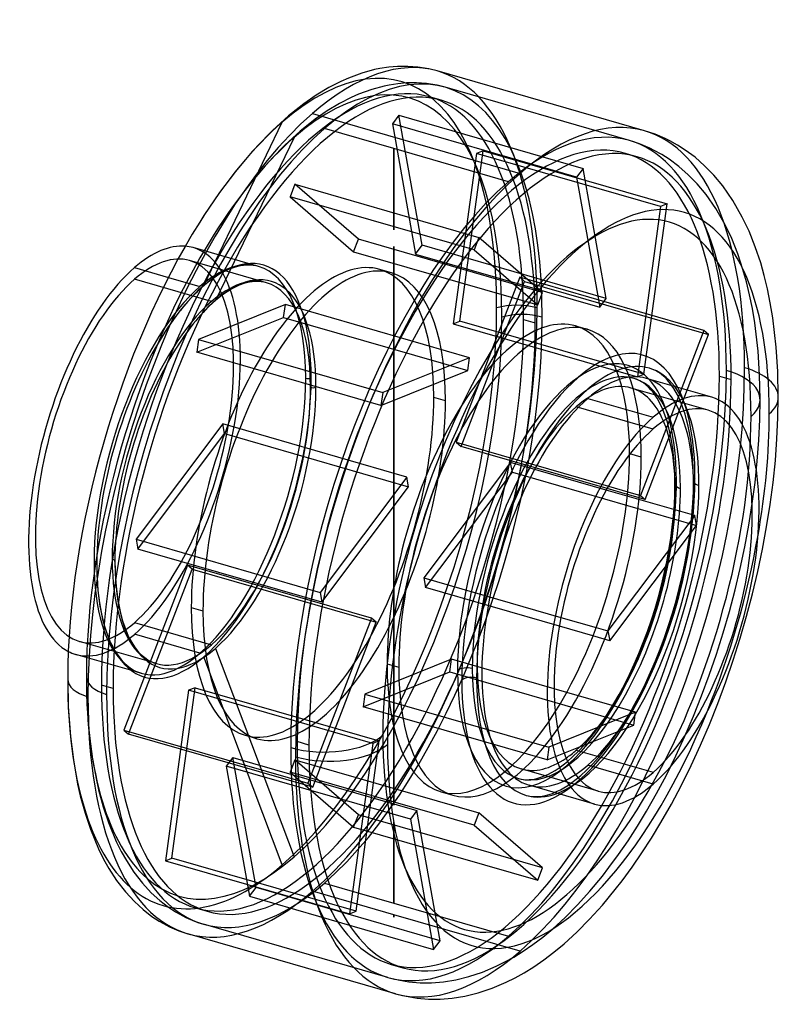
# Model space of a CAD drawing. Header units: millimetres. Extents: x -139 to 143, y -177 to 188.
import ezdxf

# ---------------------------------------------------------------- set-up
doc = ezdxf.new("R2010")
doc.units = ezdxf.units.MM
doc.layers.add('MAIN-1', color=7, linetype='Continuous')
doc.layers.add('MAIN-2', color=7, linetype='Continuous')

msp = doc.modelspace()

# ---------------------------------------------------------------- linework, layer by layer
at = {"layer": 'MAIN-1'}
for p, q in [((-7.13, 169.15), (-11.86, 167.87)), ((-5.21, 169.55), (-7.13, 169.15)), ((-1.9, 170.05), (-5.21, 169.55)), ((1.3, 170.33), (-1.9, 170.05)), ((5.17, 170.37), (1.3, 170.33)), ((8.92, 170.09), (5.17, 170.37)), ((9.73, 169.99), (8.92, 170.09)), ((12.92, 169.44), (9.73, 169.99)), ((16.04, 168.67), (12.92, 169.44)), ((92.94, 146.47), (16.04, 168.67)), ((-19.67, 164.78), (-24.11, 162.5)), ((-16.84, 166.04), (-19.67, 164.78)), ((-11.86, 167.87), (-16.84, 166.04)), ((-24.11, 162.5), (-28.76, 159.7)), ((-28.76, 159.7), (-33.37, 156.52)), ((-33.37, 156.52), (-39.08, 151.99)), ((-39.08, 151.99), (-45, 146.62)), ((-30.14, 152.89), (46.77, 130.69)), ((-45, 146.62), (-46.38, 145.26)), ((96.83, 145.18), (92.94, 146.47)), ((-46.38, 145.26), (-52.53, 138.75)), ((100.62, 143.57), (96.83, 145.18)), ((102.33, 142.73), (100.62, 143.57)), ((105.2, 141.14), (102.33, 142.73)), ((-52.53, 138.75), (-58.75, 131.33)), ((108.02, 139.34), (105.2, 141.14)), ((111.65, 136.64), (108.02, 139.34)), ((115.19, 133.53), (111.65, 136.64)), ((118.62, 130), (115.19, 133.53)), ((-58.75, 131.33), (-64.61, 123.54)), ((121.93, 126.01), (118.62, 130)), ((125.65, 120.65), (121.93, 126.01)), ((-64.61, 123.54), (-70.41, 115.01)), ((129.17, 114.5), (125.65, 120.65)), ((-70.41, 115.01), (-71.97, 112.57)), ((131.67, 109.25), (129.17, 114.5)), ((133.98, 103.47), (131.67, 109.25)), ((135.98, 97.49), (133.98, 103.47)), ((-96.13, 95.73), (-83.58, 92.11)), ((137.31, 92.81), (135.98, 97.49)), ((138.5, 87.86), (137.31, 92.81)), ((139.56, 82.64), (138.5, 87.86)), ((140.47, 77.18), (139.56, 82.64)), ((141.74, 66.26), (140.47, 77.18)), ((142.32, 57.22), (141.74, 66.26)), ((142.52, 47.77), (142.32, 57.22)), ((117.9, 47.67), (93.65, 54.67)), ((142.39, 40.1), (142.52, 47.77)), ((71.88, 47.23), (96.13, 40.23)), ((142.03, 32.24), (142.39, 40.1)), ((141.42, 24.21), (142.03, 32.24)), ((91.72, 25.43), (87.5, 26.65)), ((140.57, 16.03), (141.42, 24.21)), ((104.19, 18.37), (104.18, 18.91)), ((104.2, 17.83), (104.19, 18.37)), ((79.54, 14.69), (86.71, 12.62)), ((104.16, 11.78), (104.22, 15.62)), ((104.21, 17.28), (104.2, 17.83)), ((104.22, 16.73), (104.21, 17.28)), ((104.22, 16.18), (104.22, 16.73)), ((104.22, 15.62), (104.22, 16.18)), ((139.5, 7.89), (140.57, 16.03)), ((86.55, 11.02), (78.74, 13.27)), ((86.61, 11.63), (79.05, 13.81)), ((103.98, 7.79), (104.16, 11.78)), ((103.66, 3.69), (103.98, 7.79)), ((138.19, -0.33), (139.5, 7.89)), ((103.22, -0.52), (103.66, 3.69)), ((102.67, -4.73), (103.22, -0.52)), ((136.66, -8.62), (138.19, -0.33)), ((101.98, -9), (102.67, -4.73)), ((101.18, -13.32), (101.98, -9)), ((134.9, -16.93), (136.66, -8.62)), ((100.26, -17.67), (101.18, -13.32)), ((99.23, -22), (100.26, -17.67)), ((132.94, -25.21), (134.9, -16.93)), ((98.08, -26.33), (99.23, -22)), ((130.77, -33.47), (132.94, -25.21)), ((96.83, -30.63), (98.08, -26.33)), ((95.48, -34.9), (96.83, -30.63)), ((61.95, -33.95), (75, -37.71)), ((94.03, -39.12), (95.48, -34.9)), ((128.4, -41.68), (130.77, -33.47)), ((73.82, -40.81), (61.36, -37.21)), ((92.48, -43.26), (94.03, -39.12)), ((90.85, -47.32), (92.48, -43.26)), ((125.83, -49.82), (128.4, -41.68)), ((89.14, -51.28), (90.85, -47.32)), ((123.06, -57.89), (125.83, -49.82)), ((87.33, -55.17), (89.14, -51.28)), ((-120.89, -56.9), (-120.66, -67.3)), ((85.47, -58.92), (87.33, -55.17)), ((120.11, -65.84), (123.06, -57.89)), ((64.07, -61.76), (59.38, -60.41)), ((83.55, -62.52), (85.47, -58.92)), ((81.61, -65.9), (83.55, -62.52)), ((-120.66, -67.3), (-119.98, -77.13)), ((78.07, -71.52), (79.85, -68.78)), ((79.85, -68.78), (81.61, -65.9)), ((117, -73.64), (120.11, -65.84)), ((113.72, -81.27), (117, -73.64)), ((-119.98, -77.13), (-118.8, -86.82)), ((67.64, -83.18), (96.13, -91.4)), ((110.24, -88.81), (113.72, -81.27)), ((-118.8, -86.82), (-117.2, -95.75)), ((106.62, -96.13), (110.24, -88.81)), ((-117.2, -95.75), (-116.22, -100.08)), ((74.36, -103.17), (50.11, -96.17)), ((102.87, -103.2), (106.62, -96.13)), ((-116.22, -100.08), (-114.44, -106.58)), ((99.01, -110), (102.87, -103.2)), ((-114.44, -106.58), (-112.47, -112.49)), ((-112.47, -112.49), (-109.45, -119.8)), ((95.51, -115.78), (99.01, -110)), ((91.93, -121.31), (95.51, -115.78)), ((-109.45, -119.8), (-107.56, -123.62)), ((-107.56, -123.62), (-105.6, -127.1)), ((88.3, -126.59), (91.93, -121.31)), ((-105.6, -127.1), (-102.74, -131.52)), ((84.63, -131.6), (88.3, -126.59)), ((-102.74, -131.52), (-99.5, -135.72)), ((77.34, -140.62), (82.1, -134.87)), ((82.1, -134.87), (84.63, -131.6)), ((-99.5, -135.72), (-96.18, -139.33)), ((-96.18, -139.33), (-92.96, -142.28)), ((-92.96, -142.28), (-89.68, -144.81)), ((72.57, -145.89), (77.34, -140.62)), ((-89.68, -144.81), (-86.98, -146.58)), ((67.82, -150.66), (72.57, -145.89)), ((-86.98, -146.58), (-84.24, -148.11)), ((-84.24, -148.11), (-83.1, -148.68)), ((-83.1, -148.68), (-79.74, -150.12)), ((-79.74, -150.12), (-76.32, -151.27)), ((0.59, -173.47), (-76.32, -151.27)), ((63.13, -154.94), (67.82, -150.66)), ((59.32, -158.1), (63.13, -154.94)), ((55.56, -160.95), (59.32, -158.1)), ((48.27, -165.73), (51.88, -163.48)), ((51.88, -163.48), (55.56, -160.95)), ((41.67, -169.22), (44.93, -167.59)), ((44.93, -167.59), (48.27, -165.73)), ((31.31, -173.15), (36.47, -171.43)), ((36.47, -171.43), (41.67, -169.22)), ((0.59, -173.47), (4.56, -174.45)), ((4.56, -174.45), (8.63, -175.11)), ((8.63, -175.11), (12.83, -175.46)), ((17.14, -175.47), (21.66, -175.12)), ((21.66, -175.12), (26.31, -174.38)), ((26.31, -174.38), (31.31, -173.15)), ((12.83, -175.46), (17.14, -175.47))]:
    msp.add_line(p, q, dxfattribs=at)
for centre, major_axis, ratio, start_param, end_param in [((-30.14, 8.7), (-46.18, -159.97), 0.433013, 3.141574, 3.729595), ((-30.14, 8.7), (-46.18, -159.97), 0.433013, -2.55359, -0.982794), ((46.77, -13.5), (-46.18, -159.97), 0.433013, -3.141486, -2.55359), ((68.42, -19.75), (-39.25, -135.95), 0.433013, 2.158799, 5.300392), ((46.77, -13.5), (-46.18, -159.97), 0.433013, -2.55359, -0.982794), ((-41.39, 11.95), (-44.1, -152.76), 0.433013, -2.158765, -0.982794), ((-96.13, 27.75), (-21.77, -75.42), 0.433013, -3.054102, -2.55359), ((-96.13, 27.75), (-21.77, -75.42), 0.433013, -2.55359, -0.087491), ((68.42, -19.75), (-23.97, -83.03), 0.433013, 2.710003, 3.729595), ((71.88, -20.75), (-22.86, -79.19), 0.433013, -3.141486, -2.55359), ((71.88, -20.75), (-22.86, -79.19), 0.433013, 2.831748, 3.1417), ((68.42, -19.75), (-23.97, -83.03), 0.433013, -2.55359, -0.982794), ((71.88, -20.75), (-21.77, -75.42), 0.433013, -3.141591, -2.55359), ((71.88, -20.75), (-22.86, -79.19), 0.433013, -2.55359, -0.982794), ((96.13, -27.75), (-21.77, -75.42), 0.433013, -3.141591, -2.55359), ((96.13, -27.75), (-21.77, -75.42), 0.433013, 0.588003, 3.141594), ((117.52, 47.77), (-25, 0), 0.5, 2.617994, 3.141557), ((71.88, -20.75), (-21.77, -75.42), 0.433013, -2.55359, 0.000002), ((96.13, -27.75), (20.39, 70.62), 0.433013, 0.000002, 0.588003), ((96.13, -27.75), (-21.77, -75.42), 0.433013, -2.55359, 0.000002), ((96.13, -27.75), (20.39, 70.62), 0.433013, -2.55359, 0.000002), ((68.42, -19.75), (-39.25, -135.95), 0.433013, 1.813881, 2.158799), ((67.64, -19.52), (-20.39, -70.62), 0.433013, 0.588003, 2.656945), ((96.13, -27.75), (20.39, 70.62), 0.433013, 0.588003, 3.141594), ((46.77, -13.5), (24.93, 86.37), 0.433013, -0.982794, -0.903562), ((42.44, -12.25), (-24.93, -86.37), 0.433013, 0.985041, 2.156551), ((46.77, -13.5), (24.93, 86.37), 0.433013, -2.23803, -0.982794), ((108.22, 15.62), (4, 0), 0.5, 3.141557, 3.392674), ((-105.89, -56.9), (-15, 0), 0.5, 0, 1.047198), ((28.67, -58.17), (-4, 0), 0.5, -2.094395, -0.523599), ((68.42, -19.75), (-23.97, -83.03), 0.433013, -0.982794, 0.431589), ((71.88, -20.75), (-22.86, -79.19), 0.433013, -0.982794, 0.000107), ((-30.14, 8.7), (-46.18, -159.97), 0.433013, -0.982794, -0.000019), ((68.42, -19.75), (-39.25, -135.95), 0.433013, -0.982794, 1.327712), ((-23.98, -74.77), (-25, 0), 0.5, 1.047198, 2.617994), ((67.64, -19.52), (-20.39, -70.62), 0.433013, 0.484648, 0.588003), ((46.77, -13.5), (-46.18, -159.97), 0.433013, -0.982794, 0), ((96.13, -27.75), (20.39, 70.62), 0.433013, -3.141591, -2.55359), ((96.13, -27.75), (-21.77, -75.42), 0.433013, 0.000002, 0.588003), ((71.88, -20.75), (-22.86, -79.19), 0.433013, 0.000107, 0.309845), ((46.77, -13.5), (-46.18, -159.97), 0.433013, 0, 0.000107)]:
    msp.add_ellipse(centre, major_axis=major_axis, ratio=ratio, start_param=start_param, end_param=end_param, dxfattribs=at)
at = {"layer": 'MAIN-2'}
for p, q in [((-8.19, 161.81), (-13.05, 160.03)), ((-3.58, 163.06), (-8.19, 161.81)), ((-1.71, 163.45), (-3.58, 163.06)), ((1.52, 163.94), (-1.71, 163.45)), ((4.65, 164.21), (1.52, 163.94)), ((8.44, 164.25), (4.65, 164.21)), ((12.11, 163.98), (8.44, 164.25)), ((12.9, 163.89), (12.11, 163.98)), ((16.02, 163.35), (12.9, 163.89)), ((19.07, 162.59), (16.02, 163.35)), ((87.31, 142.89), (19.07, 162.59)), ((-15.81, 158.8), (-20.14, 156.58)), ((-13.05, 160.03), (-15.81, 158.8)), ((17.6, 157.81), (13.27, 159.06)), ((-24.66, 153.86), (-29.14, 150.76)), ((-20.14, 156.58), (-24.66, 153.86)), ((-29.14, 150.76), (-34.69, 146.37)), ((1.89, 152.25), (-0.52, 149.04)), ((10.51, 104.01), (1.89, 152.25)), ((1.89, 152.25), (70.13, 132.55)), ((-70.38, 89.17), (-41.39, 149.65)), ((-34.69, 146.37), (-40.43, 141.15)), ((0, 139.86), (-25.72, 147.29)), ((-0.52, 149.04), (8.09, 100.79)), ((67.72, 129.34), (-0.52, 149.04)), ((-36.97, 144.04), (-66.14, 83.61)), ((91.12, 141.62), (87.31, 142.89)), ((-41.78, 139.83), (-47.74, 133.51)), ((-40.43, 141.15), (-41.78, 139.83)), ((0, 139.86), (0, 139.86)), ((0, 139.86), (0, 139.86)), ((0, 139.86), (0, 139.86)), ((0, 139.86), (0, 139.86)), ((0, 139.86), (0, 139.86)), ((0, 139.86), (0, 139.86)), ((0, 139.86), (0, 139.86)), ((0, 139.86), (0, 139.86)), ((0, 139.86), (0, 139.86)), ((0, 139.86), (0, 139.86)), ((0, 139.86), (0, 139.86)), ((0, 139.86), (0, 139.86)), ((0, 139.86), (0, 139.86)), ((0, 139.86), (0, 139.86)), ((0, 139.86), (0, 139.86)), ((0, 139.86), (0, 139.86)), ((0, 139.86), (0, 139.86)), ((0, 139.86), (0, 139.86)), ((0, 139.86), (0, 139.86)), ((42.52, 127.59), (0, 139.86)), ((0, 139.86), (0, 109.76)), ((0, 109.76), (0, 139.86)), ((0, 139.86), (0, 139.86)), ((0, 139.86), (0, 139.86)), ((0, 139.86), (0, 139.86)), ((0, 139.86), (0, 139.86)), ((0, 139.86), (0, 139.86)), ((0, 139.86), (0, 139.86)), ((0, 139.86), (0, 139.86)), ((0, 139.86), (0, 139.86)), ((0, 139.86), (0, 139.86)), ((0, 139.86), (0, 139.86)), ((0, 139.86), (0, 139.86)), ((0, 139.86), (0, 139.86)), ((0, 109.76), (0, 139.86)), ((0, 109.76), (0, 139.86)), ((24.44, 75.89), (33.06, 139.07)), ((33.06, 139.07), (30.64, 138.1)), ((33.06, 139.07), (101.3, 119.37)), ((94.85, 140.05), (91.12, 141.62)), ((96.53, 139.22), (94.85, 140.05)), ((99.34, 137.66), (96.53, 139.22)), ((30.64, 138.1), (22.02, 74.92)), ((98.88, 118.4), (30.64, 138.1)), ((85.84, 138.11), (90.17, 136.86)), ((102.11, 135.9), (99.34, 137.66)), ((105.67, 133.24), (102.11, 135.9)), ((-47.74, 133.51), (-53.77, 126.32)), ((70.13, 132.55), (67.72, 129.34)), ((78.75, 84.31), (70.13, 132.55)), ((109.14, 130.2), (105.67, 133.24)), ((67.72, 129.34), (76.34, 81.09)), ((112.49, 126.75), (109.14, 130.2)), ((-53.77, 126.32), (-59.46, 118.77)), ((-36.7, 126.64), (-38.46, 122.04)), ((-13.15, 106.24), (-36.7, 126.64)), ((-36.7, 126.64), (31.55, 106.94)), ((115.73, 122.84), (112.49, 126.75)), ((-38.46, 122.04), (-14.92, 101.65)), ((29.78, 102.34), (-38.46, 122.04)), ((119.37, 117.61), (115.73, 122.84)), ((-59.46, 118.77), (-65.08, 110.5)), ((98.88, 118.4), (90.27, 55.22)), ((92.68, 56.19), (101.3, 119.37)), ((101.3, 119.37), (98.88, 118.4)), ((122.8, 111.61), (119.37, 117.61)), ((-65.08, 110.5), (-66.59, 108.13)), ((125.23, 106.5), (122.8, 111.61)), ((-14.92, 101.65), (-13.15, 106.24)), ((55.09, 86.54), (-13.15, 106.24)), ((31.55, 106.94), (29.78, 102.34)), ((55.09, 86.54), (31.55, 106.94)), ((127.49, 100.87), (125.23, 106.5)), ((-50.11, 96.17), (-74.36, 103.17)), ((0, 103.63), (0, -103.63)), ((0, -103.63), (0, 103.63)), ((0, -103.63), (0, 103.63)), ((0, -103.63), (0, 103.63)), ((8.09, 100.79), (10.51, 104.01)), ((78.75, 84.31), (10.51, 104.01)), ((29.78, 102.34), (53.32, 81.95)), ((-14.92, 101.65), (53.32, 81.95)), ((8.09, 100.79), (76.34, 81.09)), ((129.43, 95.05), (127.49, 100.87)), ((-47.25, 90.14), (-75.74, 98.37)), ((-60.99, 95.15), (-62.07, 94.66)), ((-59.14, 95.82), (-60.99, 95.15)), ((-57.47, 96.28), (-59.14, 95.82)), ((-56.81, 96.41), (-57.47, 96.28)), ((-55.7, 96.58), (-56.81, 96.41)), ((-54.66, 96.67), (-55.7, 96.58)), ((-53.43, 96.69), (-54.66, 96.67)), ((-52.27, 96.6), (-53.43, 96.69)), ((-52.02, 96.57), (-52.27, 96.6)), ((-51.05, 96.4), (-52.02, 96.57)), ((-50.11, 96.17), (-51.05, 96.4)), ((-0.87, 93.82), (-5.2, 95.07)), ((130.72, 90.5), (129.43, 95.05)), ((-67.64, 83.18), (-96.13, 91.4)), ((-83.58, 92.11), (-71.88, 88.73)), ((-65.74, 92.61), (-67.69, 91.26)), ((-63.83, 93.76), (-65.74, 92.61)), ((-62.07, 94.66), (-63.83, 93.76)), ((46.68, 92.15), (23.14, 30.97)), ((48.45, 90.62), (46.68, 92.15)), ((114.92, 72.45), (46.68, 92.15)), ((-70.18, 89.29), (-72.84, 86.87)), ((-67.69, 91.26), (-70.18, 89.29)), ((-60.03, 87.89), (-61.81, 86.82)), ((-58.38, 88.74), (-60.03, 87.89)), ((-57.37, 89.18), (-58.38, 88.74)), ((-55.65, 89.82), (-57.37, 89.18)), ((-54.09, 90.24), (-55.65, 89.82)), ((-53.48, 90.37), (-54.09, 90.24)), ((-52.45, 90.53), (-53.48, 90.37)), ((-51.48, 90.61), (-52.45, 90.53)), ((-50.33, 90.62), (-51.48, 90.61)), ((-49.26, 90.54), (-50.33, 90.62)), ((-49.03, 90.51), (-49.26, 90.54)), ((-48.13, 90.36), (-49.03, 90.51)), ((-47.25, 90.14), (-48.13, 90.36)), ((24.9, 29.44), (48.45, 90.62)), ((48.45, 90.62), (116.69, 70.92)), ((131.88, 85.7), (130.72, 90.5)), ((-73.48, 86.25), (-76.33, 83.23)), ((-72.84, 86.87), (-73.48, 86.25)), ((-63.63, 85.56), (-65.96, 83.71)), ((-61.81, 86.82), (-63.63, 85.56)), ((53.32, 81.95), (55.09, 86.54)), ((76.34, 81.09), (78.75, 84.31)), ((132.91, 80.63), (131.88, 85.7)), ((-76.33, 83.23), (-79.27, 79.72)), ((-40.2, 82.01), (-72.37, 69.08)), ((-69.05, 80.87), (-71.72, 78.04)), ((-68.45, 81.45), (-69.05, 80.87)), ((-65.96, 83.71), (-68.45, 81.45)), ((-40.85, 77.27), (-40.2, 82.01)), ((28.04, 62.31), (-40.2, 82.01)), ((133.79, 75.33), (132.91, 80.63)), ((-79.27, 79.72), (-82.09, 75.97)), ((-71.72, 78.04), (-74.47, 74.75)), ((-73.01, 64.34), (-40.85, 77.27)), ((-40.85, 77.27), (27.39, 57.57)), ((-82.09, 75.97), (-84.91, 71.82)), ((-74.47, 74.75), (-77.11, 71.25)), ((22.02, 74.92), (24.44, 75.89)), ((22.02, 74.92), (90.27, 55.22)), ((92.68, 56.19), (24.44, 75.89)), ((48.11, 76.47), (52.44, 75.22)), ((67.37, 74.12), (71.7, 72.87)), ((135.03, 64.74), (133.79, 75.33)), ((-84.91, 71.82), (-85.67, 70.63)), ((-77.11, 71.25), (-79.75, 67.36)), ((114.92, 72.45), (91.38, 11.27)), ((93.15, 9.74), (116.69, 70.92)), ((116.69, 70.92), (114.92, 72.45)), ((-79.75, 67.36), (-80.46, 66.24)), ((-72.37, 69.08), (-73.01, 64.34)), ((-72.37, 69.08), (-4.12, 49.38)), ((-4.77, 44.64), (-73.01, 64.34)), ((28.04, 62.31), (-4.12, 49.38)), ((27.39, 57.57), (28.04, 62.31)), ((135.58, 55.98), (135.03, 64.74)), ((95.66, 58.14), (94.74, 58.44)), ((-4.77, 44.64), (27.39, 57.57)), ((90.27, 55.22), (92.68, 56.19)), ((96.57, 57.75), (95.66, 58.14)), ((96.99, 57.54), (96.57, 57.75)), ((97.71, 57.15), (96.99, 57.54)), ((98.43, 56.69), (97.71, 57.15)), ((99.4, 55.96), (98.43, 56.69)), ((100.4, 55.08), (99.4, 55.96)), ((101.43, 54.03), (100.4, 55.08)), ((120.69, 55.52), (125.02, 54.27)), ((135.77, 46.83), (135.58, 55.98)), ((89.9, 54.34), (89.04, 54.62)), ((90.74, 53.98), (89.9, 54.34)), ((91.13, 53.79), (90.74, 53.98)), ((91.81, 53.41), (91.13, 53.79)), ((92.49, 52.97), (91.81, 53.41)), ((93.41, 52.27), (92.49, 52.97)), ((94.35, 51.43), (93.41, 52.27)), ((95.32, 50.42), (94.35, 51.43)), ((102.49, 52.74), (101.43, 54.03)), ((103.77, 50.89), (102.49, 52.74)), ((-4.12, 49.38), (-4.77, 44.64)), ((19.14, 46.38), (14.81, 47.63)), ((116.51, 42.87), (88.02, 51.09)), ((96.33, 49.17), (95.32, 50.42)), ((97.57, 47.34), (96.33, 49.17)), ((105.09, 48.59), (103.77, 50.89)), ((106.08, 46.5), (105.09, 48.59)), ((96.13, 35.9), (67.64, 44.13)), ((98.77, 45.18), (97.57, 47.34)), ((99.7, 43.16), (98.77, 45.18)), ((107.06, 44.07), (106.08, 46.5)), ((107.94, 41.43), (107.06, 44.07)), ((135.65, 39.41), (135.77, 46.83)), ((100.62, 40.78), (99.7, 43.16)), ((101.39, 38.4), (100.62, 40.78)), ((108.54, 39.3), (107.94, 41.43)), ((-63.4, 37.8), (-95.56, -4.98)), ((-62.75, 34.18), (-63.4, 37.8)), ((4.85, 18.1), (-63.4, 37.8)), ((101.96, 36.34), (101.39, 38.4)), ((109.1, 36.98), (108.54, 39.3)), ((109.61, 34.48), (109.1, 36.98)), ((135.3, 31.79), (135.65, 39.41)), ((-94.91, -8.61), (-62.75, 34.18)), ((-62.75, 34.18), (5.49, 14.48)), ((102.48, 34.1), (101.96, 36.34)), ((102.95, 31.68), (102.48, 34.1)), ((110.05, 31.8), (109.61, 34.48)), ((23.14, 30.97), (24.9, 29.44)), ((23.14, 30.97), (79.54, 14.69)), ((79.05, 13.81), (24.9, 29.44)), ((103.39, 28.73), (102.95, 31.68)), ((110.69, 26.3), (110.05, 31.8)), ((134.71, 24.02), (135.3, 31.79)), ((87.5, 26.65), (87.39, 26.68)), ((103.95, 23.42), (103.39, 28.73)), ((110.99, 21.64), (110.69, 26.3)), ((43.3, 23.51), (11.13, -19.28)), ((43.95, 19.88), (43.3, 23.51)), ((78.74, 13.27), (43.3, 23.51)), ((104.18, 18.91), (103.95, 23.42)), ((133.89, 16.11), (134.71, 24.02)), ((11.78, -22.9), (43.95, 19.88)), ((43.95, 19.88), (112.19, 0.18)), ((111.09, 16.67), (110.99, 21.64)), ((4.85, 18.1), (-27.32, -24.68)), ((5.49, 14.48), (4.85, 18.1)), ((111.03, 12.59), (111.09, 16.67)), ((132.85, 8.23), (133.89, 16.11)), ((-26.67, -28.31), (5.49, 14.48)), ((111.54, 3.81), (86.55, 11.02)), ((93.15, 9.74), (86.61, 11.63)), ((86.71, 12.62), (91.38, 11.27)), ((91.38, 11.27), (93.15, 9.74)), ((110.83, 8.36), (111.03, 12.59)), ((110.5, 4.01), (110.83, 8.36)), ((131.59, 0.28), (132.85, 8.23)), ((111.54, 3.81), (79.38, -38.98)), ((110.04, -0.45), (110.5, 4.01)), ((112.19, 0.18), (111.54, 3.81)), ((80.02, -42.6), (112.19, 0.18)), ((130.11, -7.74), (131.59, 0.28)), ((109.45, -4.91), (110.04, -0.45)), ((-95.56, -4.98), (-94.91, -8.61)), ((-95.56, -4.98), (-27.32, -24.68)), ((108.73, -9.45), (109.45, -4.91)), ((-26.67, -28.31), (-94.91, -8.61)), ((107.88, -14.02), (108.73, -9.45)), ((128.41, -15.78), (130.11, -7.74)), ((-110.13, -14.11), (-110.02, -19.18)), ((-103.39, -13.17), (-103.28, -17.92)), ((-76.52, -14.54), (-100.06, -75.72)), ((-74.75, -16.07), (-76.52, -14.54)), ((-8.28, -34.24), (-76.52, -14.54)), ((106.91, -18.63), (107.88, -14.02)), ((-103.28, -17.92), (-102.97, -22.36)), ((-98.3, -77.25), (-74.75, -16.07)), ((-74.75, -16.07), (-6.51, -35.77)), ((126.51, -23.78), (128.41, -15.78)), ((-110.02, -19.18), (-109.69, -23.92)), ((11.13, -19.28), (11.78, -22.9)), ((11.13, -19.28), (61.95, -33.95)), ((105.82, -23.23), (106.91, -18.63)), ((-109.69, -23.92), (-109.13, -28.53)), ((-102.97, -22.36), (-102.45, -26.68)), ((-27.32, -24.68), (-26.67, -28.31)), ((61.36, -37.21), (11.78, -22.9)), ((104.61, -27.82), (105.82, -23.23)), ((124.41, -31.77), (126.51, -23.78)), ((-109.13, -28.53), (-108.38, -32.7)), ((-102.45, -26.68), (-101.75, -30.58)), ((103.29, -32.38), (104.61, -27.82)), ((-108.38, -32.7), (-107.93, -34.68)), ((-101.75, -30.58), (-101.33, -32.44)), ((-101.33, -32.44), (-100.58, -35.18)), ((-75.09, -30.23), (-70.76, -31.48)), ((101.87, -36.91), (103.29, -32.38)), ((122.11, -39.71), (124.41, -31.77)), ((-107.93, -34.68), (-107.13, -37.61)), ((-100.58, -35.18), (-99.77, -37.61)), ((-96.13, -35.9), (-67.64, -44.13)), ((-8.28, -34.24), (-31.82, -95.42)), ((-30.05, -96.95), (-6.51, -35.77)), ((-6.51, -35.77), (-8.28, -34.24)), ((-107.13, -37.61), (-106.27, -40.22)), ((-99.77, -37.61), (-98.57, -40.52)), ((75, -37.71), (79.38, -38.98)), ((79.38, -38.98), (80.02, -42.6)), ((100.33, -41.39), (101.87, -36.91)), ((119.63, -47.58), (122.11, -39.71)), ((-88.02, -51.09), (-116.51, -42.87)), ((-106.27, -40.22), (-104.98, -43.33)), ((-104.98, -43.33), (-104.2, -44.9)), ((-98.57, -40.52), (-97.84, -41.99)), ((-97.84, -41.99), (-97.11, -43.29)), ((-97.11, -43.29), (-96.08, -44.89)), ((-71.88, -47.23), (-96.13, -40.23)), ((80.02, -42.6), (73.82, -40.81)), ((98.7, -45.79), (100.33, -41.39)), ((-104.2, -44.9), (-103.42, -46.3)), ((-103.42, -46.3), (-102.31, -48.01)), ((-96.08, -44.89), (-94.96, -46.34)), ((-94.96, -46.34), (-93.86, -47.53)), ((-66.14, -45.43), (-36.97, -122.7)), ((96.97, -50.1), (98.7, -45.79)), ((-93.65, -54.67), (-117.9, -47.67)), ((-102.31, -48.01), (-101.11, -49.56)), ((-101.11, -49.56), (-99.94, -50.84)), ((-99.94, -50.84), (-98.84, -51.84)), ((-93.86, -47.53), (-92.85, -48.46)), ((-92.85, -48.46), (-91.85, -49.23)), ((-91.85, -49.23), (-91.05, -49.76)), ((-91.05, -49.76), (-90.26, -50.2)), ((-90.26, -50.2), (-89.93, -50.36)), ((-89.93, -50.36), (-88.98, -50.77)), ((-88.98, -50.77), (-88.02, -51.09)), ((-41.39, -125.75), (-70.38, -48.53)), ((21.4, -49.44), (-10.77, -62.37)), ((20.75, -54.18), (21.4, -49.44)), ((59.38, -60.41), (21.4, -49.44)), ((95.17, -54.31), (96.97, -50.1)), ((116.95, -55.39), (119.63, -47.58)), ((-98.84, -51.84), (-97.77, -52.67)), ((-97.77, -52.67), (-96.91, -53.23)), ((-96.91, -53.23), (-96.06, -53.71)), ((-96.06, -53.71), (-95.71, -53.89)), ((-95.71, -53.89), (-94.69, -54.32)), ((-94.69, -54.32), (-93.65, -54.67)), ((-11.41, -67.11), (20.75, -54.18)), ((-2.51, -51.18), (1.82, -52.43)), ((20.75, -54.18), (88.99, -73.88)), ((93.26, -58.44), (95.17, -54.31)), ((-113.97, -56.01), (-113.75, -66.09)), ((114.1, -63.08), (116.95, -55.39)), ((-104.06, -60.32), (-108.39, -59.07)), ((-76.05, -60.99), (-84.67, -124.17)), ((-82.26, -123.2), (-73.64, -60.02)), ((-73.64, -60.02), (-76.05, -60.99)), ((-7.81, -80.69), (-76.05, -60.99)), ((-73.64, -60.02), (-5.4, -79.72)), ((89.64, -69.14), (64.07, -61.76)), ((91.29, -62.44), (93.26, -58.44)), ((-10.77, -62.37), (-11.41, -67.11)), ((-10.77, -62.37), (57.48, -82.07)), ((89.26, -66.26), (91.29, -62.44)), ((111.09, -70.63), (114.1, -63.08)), ((-113.75, -66.09), (-113.09, -75.62)), ((56.83, -86.81), (-11.41, -67.11)), ((89.64, -69.14), (57.48, -82.07)), ((87.18, -69.92), (89.26, -66.26)), ((88.99, -73.88), (89.64, -69.14)), ((76.21, -74.2), (78.07, -71.52)), ((83.43, -75.92), (85.31, -73)), ((85.31, -73), (87.18, -69.92)), ((107.92, -78.01), (111.09, -70.63)), ((-113.09, -75.62), (-111.95, -85.02)), ((-100.06, -75.72), (-98.3, -77.25)), ((-100.06, -75.72), (-31.82, -95.42)), ((56.83, -86.81), (88.99, -73.88)), ((73.13, -78.26), (74.5, -76.52)), ((74.5, -76.52), (76.21, -74.2)), ((81.54, -78.67), (83.43, -75.92)), ((-30.05, -96.95), (-98.3, -77.25)), ((-50.74, -78.92), (-55.07, -77.67)), ((-31.48, -81.27), (-35.81, -80.02)), ((-14.01, -142.9), (-5.4, -79.72)), ((-5.4, -79.72), (-7.81, -80.69)), ((70.68, -81.16), (73.13, -78.26)), ((79.65, -81.25), (81.54, -78.67)), ((104.55, -85.31), (107.92, -78.01)), ((-7.81, -80.69), (-16.43, -143.87)), ((57.48, -82.07), (56.83, -86.81)), ((66.25, -85.7), (68.43, -83.57)), ((68.43, -83.57), (70.68, -81.16)), ((75.98, -85.78), (78.36, -82.91)), ((78.36, -82.91), (79.65, -81.25)), ((-111.95, -85.02), (-110.39, -93.68)), ((-59.71, -85.89), (-62.12, -89.11)), ((-51.09, -134.14), (-59.71, -85.89)), ((-59.71, -85.89), (8.53, -105.59)), ((-36.7, -86.75), (-38.46, -91.34)), ((-13.15, -107.14), (-36.7, -86.75)), ((-36.7, -86.75), (31.55, -106.45)), ((62.75, -88.64), (64.36, -87.36)), ((64.36, -87.36), (66.25, -85.7)), ((73.66, -88.35), (75.98, -85.78)), ((101.05, -92.39), (104.55, -85.31)), ((-62.12, -89.11), (-53.51, -137.35)), ((6.12, -108.81), (-62.12, -89.11)), ((75.74, -98.37), (47.25, -90.14)), ((58.5, -91.45), (59.79, -90.69)), ((59.79, -90.69), (61.23, -89.75)), ((61.23, -89.75), (62.75, -88.64)), ((69.26, -92.57), (71.41, -90.61)), ((71.41, -90.61), (73.66, -88.35)), ((96.13, -95.73), (71.88, -88.73)), ((-110.39, -93.68), (-109.44, -97.88)), ((-38.46, -91.34), (-14.92, -111.74)), ((29.78, -111.04), (-38.46, -91.34)), ((46.24, -93.67), (47.14, -93.89)), ((47.14, -93.89), (48.07, -94.04)), ((48.07, -94.04), (49.07, -94.12)), ((49.07, -94.12), (50.14, -94.11)), ((50.14, -94.11), (51.32, -94)), ((51.32, -94), (52.62, -93.76)), ((52.62, -93.76), (54.12, -93.36)), ((54.12, -93.36), (55.82, -92.74)), ((55.82, -92.74), (57.32, -92.06)), ((57.32, -92.06), (58.5, -91.45)), ((65.97, -95.19), (67.57, -93.97)), ((67.57, -93.97), (69.26, -92.57)), ((97.42, -99.23), (101.05, -92.39)), ((-109.44, -97.88), (-107.72, -104.19)), ((-31.82, -95.42), (-30.05, -96.95)), ((58.76, -99.19), (60.56, -98.43)), ((60.56, -98.43), (61.75, -97.83)), ((61.75, -97.83), (63.02, -97.12)), ((63.02, -97.12), (64.45, -96.23)), ((64.45, -96.23), (65.97, -95.19)), ((17.5, -98.62), (21.83, -99.87)), ((49.02, -99.94), (49.96, -100.17)), ((49.96, -100.17), (50.94, -100.33)), ((50.94, -100.33), (51.97, -100.42)), ((51.97, -100.42), (53.08, -100.42)), ((53.08, -100.42), (54.28, -100.33)), ((54.28, -100.33), (55.6, -100.12)), ((55.6, -100.12), (57.1, -99.75)), ((57.1, -99.75), (58.76, -99.19)), ((93.68, -105.81), (97.42, -99.23)), ((-107.72, -104.19), (-105.8, -109.94)), ((8.53, -105.59), (6.12, -108.81)), ((17.15, -153.84), (8.53, -105.59)), ((90.29, -111.41), (93.68, -105.81)), ((-14.92, -111.74), (-13.15, -107.14)), ((55.09, -126.84), (-13.15, -107.14)), ((6.12, -108.81), (14.74, -157.05)), ((31.55, -106.45), (29.78, -111.04)), ((55.09, -126.84), (31.55, -106.45)), ((-105.8, -109.94), (-102.87, -117.05)), ((-14.92, -111.74), (53.32, -131.44)), ((0, -109.76), (0, -139.86)), ((0, -139.86), (0, -109.76)), ((0, -139.86), (0, -109.76)), ((0, -139.86), (0, -109.76)), ((29.78, -111.04), (53.32, -131.44)), ((86.83, -116.77), (90.29, -111.41)), ((83.31, -121.88), (86.83, -116.77)), ((-102.87, -117.05), (-101.02, -120.76)), ((-101.02, -120.76), (-99.12, -124.15)), ((-84.67, -124.17), (-82.26, -123.2)), ((-14.01, -142.9), (-82.26, -123.2)), ((79.75, -126.73), (83.31, -121.88)), ((-99.12, -124.15), (-96.33, -128.45)), ((-84.67, -124.17), (-16.43, -143.87)), ((53.32, -131.44), (55.09, -126.84)), ((77.3, -129.9), (79.75, -126.73)), ((-96.33, -128.45), (-93.17, -132.55)), ((72.68, -135.48), (77.3, -129.9)), ((-93.17, -132.55), (-89.93, -136.07)), ((-53.51, -137.35), (-51.09, -134.14)), ((17.15, -153.84), (-51.09, -134.14)), ((-25.72, -132.44), (0, -139.86)), ((-89.93, -136.07), (-86.79, -138.95)), ((-53.51, -137.35), (14.74, -157.05)), ((0, -144.19), (-30.14, -135.49)), ((68.05, -140.59), (72.68, -135.48)), ((-86.79, -138.95), (-83.58, -141.43)), ((-83.58, -141.43), (-80.94, -143.15)), ((-69.21, -142.91), (-73.54, -141.66)), ((0, -139.86), (42.52, -152.14)), ((0, -139.86), (0, -139.86)), ((0, -139.86), (0, -139.86)), ((0, -139.86), (0, -139.86)), ((0, -139.86), (0, -139.86)), ((0, -139.86), (0, -139.86)), ((0, -139.86), (0, -139.86)), ((0, -139.86), (0, -139.86)), ((0, -139.86), (0, -139.86)), ((0, -139.86), (0, -139.86)), ((0, -139.86), (0, -139.86)), ((0, -139.86), (0, -139.86)), ((0, -139.86), (0, -139.86)), ((0, -139.86), (0, -139.86)), ((0, -139.86), (0, -139.86)), ((0, -139.86), (0, -139.86)), ((0, -139.86), (0, -139.86)), ((0, -139.86), (0, -139.86)), ((0, -139.86), (0, -139.86)), ((0, -139.86), (0, -139.86)), ((0, -139.86), (0, -139.86)), ((0, -139.86), (0, -139.86)), ((0, -139.86), (0, -139.86)), ((0, -139.86), (0, -139.86)), ((0, -139.86), (0, -139.86)), ((0, -139.86), (0, -139.86)), ((0, -139.86), (0, -139.86)), ((0, -139.86), (0, -139.86)), ((0, -139.86), (0, -139.86)), ((0, -139.86), (0, -139.86)), ((0, -139.86), (0, -139.86)), ((0, -139.86), (0, -139.86)), ((63.45, -145.23), (68.05, -140.59)), ((-80.94, -143.15), (-78.26, -144.65)), ((-78.26, -144.65), (-77.15, -145.21)), ((-77.15, -145.21), (-73.87, -146.62)), ((-16.43, -143.87), (-14.01, -142.9)), ((0, -144.19), (0, -144.19)), ((0, -144.19), (0, -144.19)), ((0, -144.19), (0, -144.19)), ((0, -144.19), (0, -144.19)), ((0, -144.19), (0, -144.19)), ((0, -144.19), (0, -144.19)), ((0, -144.19), (0, -144.19)), ((0, -144.19), (0, -144.19)), ((0, -144.19), (0, -144.19)), ((0, -144.19), (0, -144.19)), ((0, -144.19), (0, -144.19)), ((0, -144.19), (0, -144.19)), ((0, -144.19), (0, -144.19)), ((0, -144.19), (0, -144.19)), ((0, -144.19), (0, -144.19)), ((0, -144.19), (0, -144.19)), ((0, -144.19), (0, -144.19)), ((0, -144.19), (0, -144.19)), ((0, -144.19), (0, -144.19)), ((46.77, -157.69), (0, -144.19)), ((0, -144.19), (0, -145.06)), ((0, -145.06), (0, -144.19)), ((0, -144.19), (0, -144.19)), ((0, -144.19), (0, -144.19)), ((0, -144.19), (0, -144.19)), ((0, -144.19), (0, -144.19)), ((0, -144.19), (0, -144.19)), ((0, -144.19), (0, -144.19)), ((0, -144.19), (0, -144.19)), ((0, -144.19), (0, -144.19)), ((0, -144.19), (0, -144.19)), ((0, -144.19), (0, -144.19)), ((0, -144.19), (0, -144.19)), ((0, -144.19), (0, -144.19)), ((0, -145.06), (0, -144.19)), ((0, -145.06), (0, -144.19)), ((58.89, -149.39), (63.45, -145.23)), ((-73.87, -146.62), (-70.51, -147.74)), ((-2.27, -167.44), (-70.51, -147.74)), ((55.18, -152.46), (58.89, -149.39)), ((51.53, -155.23), (55.18, -152.46)), ((14.74, -157.05), (17.15, -153.84)), ((47.94, -157.7), (51.53, -155.23)), ((41.17, -161.7), (44.43, -159.88)), ((44.43, -159.88), (47.94, -157.7)), ((-0.97, -162.61), (3.36, -163.86)), ((32.9, -165.45), (37.98, -163.3)), ((37.98, -163.3), (41.17, -161.7)), ((-2.26, -167.44), (1.63, -168.4)), ((22.96, -168.33), (27.85, -167.14)), ((27.85, -167.14), (32.9, -165.45)), ((1.63, -168.4), (5.62, -169.05)), ((5.62, -169.05), (9.75, -169.39)), ((9.75, -169.39), (13.98, -169.4)), ((13.98, -169.4), (18.4, -169.06)), ((18.4, -169.06), (22.96, -168.33))]:
    msp.add_line(p, q, dxfattribs=at)
for centre, major_axis, ratio, start_param, end_param in [((-41.39, 11.95), (-44.1, -152.76), 0.433013, 2.158799, 3.729595), ((-25.72, 7.42), (-44.79, -155.16), 0.433013, 2.158799, 3.729595), ((-36.97, 10.67), (-42.71, -147.96), 0.433013, 2.158799, 3.729595), ((-30.14, 8.7), (-46.18, -159.97), 0.433013, 2.158799, 3.141574), ((-30.14, 8.7), (43.41, 150.36), 0.433013, 0, 2.158799), ((-25.81, 7.45), (-43.41, -150.36), 0.433013, -3.141592, -0.982794), ((-30.14, 8.7), (43.41, 150.36), 0.433013, -0.982794, 0), ((-25.81, 7.45), (-43.41, -150.36), 0.433013, 2.158799, 3.141593), ((-25.72, 7.42), (-44.79, -155.16), 0.433013, -2.55359, -0.982794), ((-41.39, 11.95), (-44.1, -152.76), 0.433013, -2.55359, -2.158765), ((42.52, -12.28), (-44.79, -155.16), 0.433013, -3.141486, -2.55359), ((46.77, -13.5), (-46.18, -159.97), 0.433013, 3.141558, 3.1417), ((46.77, -13.5), (-46.18, -159.97), 0.433013, 2.158799, 3.141558), ((-36.97, 10.67), (-42.71, -147.96), 0.433013, -2.55359, -2.158765), ((42.44, -12.25), (43.41, 150.36), 0.433013, 0, 2.158799), ((46.77, -13.5), (-43.41, -150.36), 0.433013, -3.141592, -0.982794), ((42.52, -12.28), (-44.79, -155.16), 0.433013, 3.141558, 3.1417), ((42.52, -12.28), (-44.79, -155.16), 0.433013, 2.158799, 3.141558), ((42.44, -12.25), (43.41, 150.36), 0.433013, -0.982794, 0), ((46.77, -13.5), (-43.41, -150.36), 0.433013, 2.158799, 3.141593), ((64.17, -18.52), (-37.86, -131.14), 0.433013, 2.158799, 5.300392), ((42.52, -12.28), (-44.79, -155.16), 0.433013, -2.55359, -0.982794), ((0, 109.76), (-0.000995, 0.000455), 0.208712, -2.522931, 0.618662), ((0, 109.76), (-0.000995, 0.000455), 0.208712, 0.618662, 3.760254), ((-36.97, 10.67), (-42.71, -147.96), 0.433013, -2.158765, -0.982794), ((-70.38, 20.32), (-22.05, -76.38), 0.433013, 2.158799, 3.729595), ((-96.13, 27.75), (-21.77, -75.42), 0.433013, 0.588003, 3.141594), ((-96.13, 27.75), (-21.77, -75.42), 0.433013, -3.141591, -3.054102), ((0, 103.63), (-0.000995, 0.000455), 0.208712, -2.522931, 0.618662), ((0, 103.63), (-0.000995, 0.000455), 0.208712, 0.618662, 3.760254), ((-96.13, 27.75), (-20.39, -70.62), 0.433013, -3.141591, -2.55359), ((-30.14, 8.7), (-24.93, -86.37), 0.433013, -3.141592, -0.982794), ((-66.14, 19.09), (-20.66, -71.58), 0.433013, 2.158799, 3.729595), ((-96.13, 27.75), (-20.39, -70.62), 0.433013, 0.588003, 3.141594), ((-71.88, 20.75), (-21.77, -75.42), 0.433013, -3.141591, -2.55359), ((-25.81, 7.45), (24.93, 86.37), 0.433013, 0, 2.158799), ((-71.88, 20.75), (-21.77, -75.42), 0.433013, 2.158799, 3.141574), ((-30.14, 8.7), (-24.93, -86.37), 0.433013, 2.158799, 3.141593), ((-96.13, 27.75), (-20.39, -70.62), 0.433013, -2.55359, 0.000002), ((-67.64, 19.52), (-20.39, -70.62), 0.433013, -3.141591, -2.55359), ((-25.81, 7.45), (24.93, 86.37), 0.433013, -0.982794, 0), ((-71.88, 20.75), (-21.77, -75.42), 0.433013, -2.55359, -0.982794), ((-70.38, 20.32), (-22.05, -76.38), 0.433013, -2.55359, -2.158765), ((-67.64, 19.52), (-20.39, -70.62), 0.433013, 2.158799, 3.141574), ((-67.64, 19.52), (-20.39, -70.62), 0.433013, -2.55359, -0.982794), ((-66.14, 19.09), (-20.66, -71.58), 0.433013, -2.55359, -2.158765), ((-41.39, 11.95), (-44.1, -152.76), 0.433013, 0.588003, 2.158799), ((-30.14, 8.7), (-46.18, -159.97), 0.433013, 0.588003, 2.158799), ((45.61, 74.3), (-15, 0), 0.5, -2.094395, -1.047198), ((-36.97, 10.67), (-42.71, -147.96), 0.433013, 0.588003, 2.158799), ((-25.72, 7.42), (-44.79, -155.16), 0.433013, 0.588003, 2.158799), ((42.44, -12.25), (-24.93, -86.37), 0.433013, -3.141592, -0.982794), ((46.77, -13.5), (24.93, 86.37), 0.433013, 0, 2.158799), ((47.53, 70.86), (15, 0), 0.5, 1.047198, 2.094395), ((-30.14, 8.7), (43.41, 150.36), 0.433013, -3.141592, -0.982794), ((-25.81, 7.45), (-43.41, -150.36), 0.433013, 0, 2.158799), ((42.44, -12.25), (-24.93, -86.37), 0.433013, 2.158799, 3.141593), ((-70.38, 20.32), (-22.05, -76.38), 0.433013, -2.158765, -0.982794), ((46.77, -13.5), (24.93, 86.37), 0.433013, -0.903562, 0), ((-66.14, 19.09), (-20.66, -71.58), 0.433013, -2.158765, -0.982794), ((64.17, -18.52), (-22.51, -77.99), 0.433013, 2.158799, 3.729595), ((46.77, -13.5), (-46.18, -159.97), 0.433013, 0.588003, 2.158799), ((117.52, 47.77), (-25, 0), 0.5, 3.141557, 4.18879), ((42.44, -12.25), (43.41, 150.36), 0.433013, -3.141592, -0.982794), ((42.52, -12.28), (-44.79, -155.16), 0.433013, 0.588003, 2.158799), ((67.64, -19.52), (-21.4, -74.15), 0.433013, -3.141486, -2.55359), ((110.77, 46.83), (25, 0), 0.5, -0.523599, 1.047198), ((-71.88, 20.75), (-21.77, -75.42), 0.433013, 0.588003, 2.158799), ((-70.38, 20.32), (-22.05, -76.38), 0.433013, 0.588003, 2.158799), ((-67.64, 19.52), (-20.39, -70.62), 0.433013, 0.588003, 2.158799), ((-66.14, 19.09), (-20.66, -71.58), 0.433013, 0.588003, 2.158799), ((-31.63, 55.61), (-2, 0), 0.5, 1.047198, 2.094395), ((-29.89, 52.22), (2, 0), 0.5, -2.094395, -1.047198), ((46.77, -13.5), (-43.41, -150.36), 0.433013, 0, 2.158799), ((64.17, -18.52), (-22.51, -77.99), 0.433013, -2.55359, -0.982794), ((67.64, -19.52), (-20.39, -70.62), 0.433013, -3.141591, -2.55359), ((71.88, -20.75), (-21.77, -75.42), 0.433013, 0.588003, 3.141594), ((67.64, -19.52), (-21.4, -74.15), 0.433013, 2.158799, 3.1417), ((71.88, -20.75), (-22.86, -79.19), 0.433013, 2.158799, 2.831748), ((68.42, -19.75), (-23.97, -83.03), 0.433013, 2.158799, 2.710003), ((-30.14, 8.7), (-24.93, -86.37), 0.433013, 0, 2.158799), ((67.64, -19.52), (-20.39, -70.62), 0.433013, 2.656945, 3.141594), ((-25.81, 7.45), (24.93, 86.37), 0.433013, -3.141592, -0.982794), ((67.64, -19.52), (-20.39, -70.62), 0.433013, -2.55359, 0.000002), ((67.64, -19.52), (-21.4, -74.15), 0.433013, -2.55359, -0.982794), ((64.17, -18.52), (-37.86, -131.14), 0.433013, -0.982794, 2.158799), ((42.44, -12.25), (-24.93, -86.37), 0.433013, 2.156551, 2.158799), ((64.17, -18.52), (-22.51, -77.99), 0.433013, -0.982794, 2.158799), ((71.88, -20.75), (-22.86, -79.19), 0.433013, 0.309845, 2.158799), ((68.42, -19.75), (-23.97, -83.03), 0.433013, 0.431589, 2.158799), ((108.22, 15.62), (4, 0), 0.5, 2.617994, 3.141557), ((108.22, 15.62), (4, 0), 0.5, -2.890512, -2.094395), ((115.09, 16.67), (-4, 0), 0.5, -0.523599, 1.047198), ((67.64, -19.52), (-21.4, -74.15), 0.433013, 0.000107, 2.158799), ((68.42, -19.75), (-39.25, -135.95), 0.433013, 1.327712, 1.813881), ((-112.13, -14.11), (-2, 0), 0.5, -3.141593, -2.094395), ((-71.88, 20.75), (-21.77, -75.42), 0.433013, -0.982794, 0.588003), ((-70.38, 20.32), (-22.05, -76.38), 0.433013, -0.982794, 0.588003), ((-67.64, 19.52), (-20.39, -70.62), 0.433013, -0.982794, 0.588003), ((-105.39, -13.17), (2, 0), 0.5, 0, 1.047198), ((-66.14, 19.09), (-20.66, -71.58), 0.433013, -0.982794, 0.588003), ((-30.14, 8.7), (-24.93, -86.37), 0.433013, -0.982794, 0), ((-25.81, 7.45), (24.93, 86.37), 0.433013, 2.158799, 3.141593), ((-96.13, 27.75), (-20.39, -70.62), 0.433013, 0.000002, 0.588003), ((-96.13, 27.75), (-21.77, -75.42), 0.433013, 0.000002, 0.588003), ((-96.13, 27.75), (-21.77, -75.42), 0.433013, -0.087491, 0.000002), ((42.44, -12.25), (-24.93, -86.37), 0.433013, -0.982794, 0), ((46.77, -13.5), (24.93, 86.37), 0.433013, 2.158799, 3.141593), ((27.05, -54.67), (4, 0), 0.5, 1.047198, 2.617994), ((67.64, -19.52), (-21.4, -74.15), 0.433013, -0.982794, 0.000107), ((-41.39, 11.95), (-44.1, -152.76), 0.433013, -0.982794, 0.588003), ((-98.97, -56.01), (15, 0), 0.5, -3.141593, -2.094395), ((-36.97, 10.67), (-42.71, -147.96), 0.433013, -0.982794, 0.588003), ((-30.14, 8.7), (43.41, 150.36), 0.433013, 2.158799, 3.141593), ((-25.81, 7.45), (-43.41, -150.36), 0.433013, -0.982794, 0), ((-25.72, 7.42), (-44.79, -155.16), 0.433013, -0.982794, -0.000019), ((42.44, -12.25), (-24.93, -86.37), 0.433013, 0, 0.985041), ((46.77, -13.5), (24.93, 86.37), 0.433013, -3.141592, -2.23803), ((-25.73, -71.38), (25, 0), 0.5, -2.094395, -0.523599), ((42.44, -12.25), (43.41, 150.36), 0.433013, 2.158799, 3.141593), ((42.52, -12.28), (-44.79, -155.16), 0.433013, -0.982794, 0), ((46.77, -13.5), (-43.41, -150.36), 0.433013, -0.982794, 0), ((67.64, -19.52), (-20.39, -70.62), 0.433013, 0.000002, 0.484648), ((71.88, -20.75), (-21.77, -75.42), 0.433013, 0.000002, 0.588003), ((0, -103.63), (-0.000995, 0.000455), 0.208712, -2.522931, 0.618662), ((0, -103.63), (-0.000995, 0.000455), 0.208712, 0.618662, 3.760254), ((0, -109.76), (-0.000995, 0.000455), 0.208712, -2.522931, 0.618662), ((0, -109.76), (-0.000995, 0.000455), 0.208712, 0.618662, 3.760254), ((-25.72, 7.42), (-44.79, -155.16), 0.433013, 0, 0.588003), ((-30.14, 8.7), (-46.18, -159.97), 0.433013, 0, 0.588003), ((0, -145.06), (-0.001, 0), 0.5, -0.523599, 2.617994), ((0, -145.06), (-0.001, 0), 0.5, 2.617994, 5.759587), ((42.52, -12.28), (-44.79, -155.16), 0.433013, 0.000107, 0.588003), ((46.77, -13.5), (-46.18, -159.97), 0.433013, 0.000107, 0.588003), ((42.52, -12.28), (-44.79, -155.16), 0.433013, 0, 0.000107)]:
    msp.add_ellipse(centre, major_axis=major_axis, ratio=ratio, start_param=start_param, end_param=end_param, dxfattribs=at)

doc.saveas('drawing.dxf')
